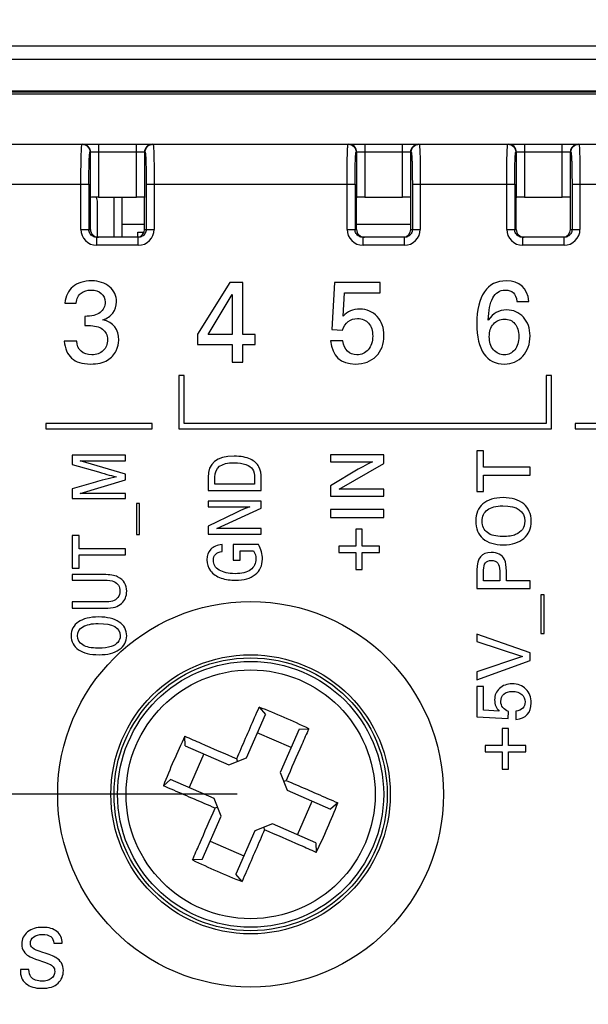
# Model space of a CAD drawing. Header units: millimetres. Extents: x 0 to 594, y 0 to 420.
# Tile 11 of 120: x 117 to 138, y 125 to 162. Entities that reach past the tile are written whole.
import ezdxf

# ---------------------------------------------------------------- set-up
doc = ezdxf.new("R2010")
doc.units = ezdxf.units.MM
doc.header["$LTSCALE"] = 32.67
doc.layers.get('0').update_dxf_attribs({"linetype": 'CONTINUOUS'})
doc.layers.add('3_ALL_AXES', color=7, linetype='CONTINUOUS')
doc.styles.get("Standard").update_dxf_attribs({"font": 'txt', "width": 0.85})
doc.dimstyles.new('DIMSTYLE_3', dxfattribs={"dimtxt": 3.5, "dimasz": 3.5, "dimexe": 1, "dimexo": 0.5, "dimgap": 0.875, "dimtad": 1, "dimdec": 1, "dimdsep": 46, "dimtxsty": 'STANDARD', "dimblk": '_FILLED', "dimblk1": '_FILLED', "dimblk2": '_FILLED', "dimcen": 0.09, "dimadec": 4, "dimazin": 2, "dimtp": 0.2, "dimtm": 0.2, "dimtfac": 1, "dimtdec": 1, "dimtofl": 0, "dimtmove": 0, "dimatfit": 3, "dimldrblk": '_FILLED', "dimfxl": 1, "dimtolj": 1, "dimarcsym": 0})
doc.dimstyles.new('DIMSTYLE_4', dxfattribs={"dimtxt": 3.5, "dimasz": 3.5, "dimexe": 1, "dimexo": 0.5, "dimgap": 0.875, "dimtad": 1, "dimdec": 0, "dimdsep": 46, "dimtxsty": 'STANDARD', "dimblk": '_FILLED', "dimblk1": '_FILLED', "dimblk2": '_FILLED', "dimcen": 0.09, "dimadec": 4, "dimazin": 2, "dimtp": 0.15, "dimtm": 0.15, "dimtfac": 1, "dimtdec": 0, "dimtofl": 0, "dimtmove": 0, "dimatfit": 3, "dimldrblk": '_FILLED', "dimfxl": 1, "dimtolj": 1, "dimarcsym": 0})
doc.dimstyles.new('DIMSTYLE_5', dxfattribs={"dimtxt": 3.5, "dimasz": 3.5, "dimexe": 1, "dimexo": 0.5, "dimgap": 0.875, "dimtad": 1, "dimdec": 4, "dimdsep": 46, "dimtxsty": 'STANDARD', "dimblk": '_FILLED', "dimblk1": '_FILLED', "dimblk2": '_FILLED', "dimcen": 0.09, "dimadec": 4, "dimazin": 2, "dimtp": 0.1, "dimtm": 0.1, "dimtfac": 1, "dimtdec": 4, "dimtofl": 0, "dimtmove": 0, "dimatfit": 3, "dimldrblk": '_FILLED', "dimfxl": 1, "dimtolj": 1, "dimarcsym": 0})

# ---------------------------------------------------------------- blocks, each defined once
blk = doc.blocks.new('_FILLED')
at = {"color": 0, "linetype": 'BYBLOCK'}
blk.add_solid([(0, 0), (-1, 0.143), (-1, -0.143)], dxfattribs=at)
blk = doc.blocks.new('*D2')
at = {"color": 2, "linetype": 'CONTINUOUS'}
for p, q in [((107.778, 177.341), (33.349, 177.341)), ((34.349, 177.341), (34.349, 108.966)), ((34.349, 40.591), (34.349, 108.966)), ((118.728, 40.591), (33.349, 40.591))]:
    blk.add_line(p, q, dxfattribs=at)
at = {"color": 2, "linetype": 'CONTINUOUS', "xscale": 3.5, "yscale": 3.5, "zscale": 3.5}
for p, rotation in [((34.349, 177.341), 90), ((34.349, 40.591), 270)]:
    blk.add_blockref('_FILLED', p, dxfattribs=dict(at, rotation=rotation))
at = {"color": 2, "linetype": 'CONTINUOUS', "insert": (29.974, 108.966), "char_height": 3.5, "width": 18, "attachment_point": 2, "rotation": 90, "line_spacing_factor": 0.9}
blk.add_mtext('136.8', dxfattribs=at)
blk = doc.blocks.new('*D3')
at = {"color": 2, "linetype": 'CONTINUOUS'}
for p, q in [((95.174, 157.738), (95.174, 196.734)), ((155.282, 157.541), (155.282, 196.734)), ((95.174, 195.734), (125.228, 195.734)), ((155.282, 195.734), (125.228, 195.734))]:
    blk.add_line(p, q, dxfattribs=at)
at = {"color": 2, "linetype": 'CONTINUOUS', "xscale": 3.5, "yscale": 3.5, "zscale": 3.5, "rotation": 180}
blk.add_blockref('_FILLED', (95.174, 195.734), dxfattribs=at)
at = {"color": 2, "linetype": 'CONTINUOUS', "xscale": 3.5, "yscale": 3.5, "zscale": 3.5}
blk.add_blockref('_FILLED', (155.282, 195.734), dxfattribs=at)
at = {"color": 2, "linetype": 'CONTINUOUS', "insert": (125.228, 200.109), "char_height": 3.5, "width": 8.25, "attachment_point": 2, "line_spacing_factor": 0.9}
blk.add_mtext('60', dxfattribs=at)
blk = doc.blocks.new('*D4')
at = {"color": 2, "linetype": 'CONTINUOUS'}
for p, q in [((96.57, 159.041), (50.03, 159.041)), ((51.03, 159.041), (51.03, 145.816)), ((51.03, 132.591), (51.03, 145.816)), ((124.728, 132.591), (50.03, 132.591))]:
    blk.add_line(p, q, dxfattribs=at)
at = {"color": 2, "linetype": 'CONTINUOUS', "xscale": 3.5, "yscale": 3.5, "zscale": 3.5}
for p, rotation in [((51.03, 159.041), 90), ((51.03, 132.591), 270)]:
    blk.add_blockref('_FILLED', p, dxfattribs=dict(at, rotation=rotation))
at = {"color": 2, "linetype": 'CONTINUOUS', "insert": (46.655, 145.816), "char_height": 3.5, "width": 19.125, "attachment_point": 2, "rotation": 90, "line_spacing_factor": 0.9}
blk.add_mtext('26.45', dxfattribs=at)

msp = doc.modelspace()

# ---------------------------------------------------------------- linework, layer by layer
at = {"color": 7, "linetype": 'CONTINUOUS'}
for p, q in [((107.72841, 160.74135), (152.72841, 160.74135)), ((112.72841, 160.24135), (147.72841, 160.24135)), ((153.28132, 159.04135), (96.97953, 159.04135)), ((97.73979, 157.04135), (152.69473, 157.04135)), ((119.21095, 155.04135), (119.2183, 155.04502)), ((119.21095, 153.84135), (119.21095, 155.04135)), ((119.48041, 153.5437), (119.48041, 154.84135)), ((119.51812, 155.05007), (120.93871, 155.05007)), ((120.38841, 155.05007), (120.38841, 153.54135)), ((121.24587, 155.04135), (121.23852, 155.04502)), ((121.24587, 153.84135), (121.24587, 155.04135)), ((129.21095, 155.04135), (129.2183, 155.04502)), ((129.21095, 153.84135), (129.21095, 155.04135)), ((129.51812, 155.05007), (130.93871, 155.05007)), ((131.24587, 155.04135), (131.23852, 155.04502)), ((131.24587, 153.84135), (131.24587, 155.04135)), ((135.21095, 155.04135), (135.2183, 155.04502)), ((135.21095, 153.84135), (135.21095, 155.04135)), ((135.51812, 155.05007), (136.93871, 155.05007)), ((137.24587, 155.04135), (137.23852, 155.04502)), ((137.24587, 153.84135), (137.24587, 155.04135)), ((120.98841, 153.54487), (120.98841, 153.74135)), ((120.98841, 153.74135), (121.22795, 153.74135)), ((121.00506, 153.54135), (119.45176, 153.54135)), ((131.00506, 153.54135), (129.45176, 153.54135)), ((137.00506, 153.54135), (135.45176, 153.54135)), ((124.44429, 151.84135), (123.22841, 149.90263)), ((124.93106, 151.84135), (124.44429, 151.84135)), ((124.93106, 149.88174), (124.93106, 151.84135)), ((128.37883, 151.84135), (128.28482, 150.07394)), ((130.09819, 151.84135), (128.37883, 151.84135)), ((130.09819, 151.45903), (130.09819, 151.84135)), ((123.63579, 149.88174), (124.53412, 151.388)), ((124.53412, 151.388), (124.53412, 149.88174)), ((128.70891, 150.57742), (128.75905, 151.45903)), ((128.75905, 151.45903), (130.09819, 151.45903)), ((135.23468, 151.13104), (135.68384, 151.13104)), ((118.2493, 151.07045), (118.66922, 151.07045)), ((118.99721, 150.56906), (118.99721, 150.22435)), ((118.99721, 150.22435), (119.1351, 150.22435)), ((128.28482, 150.07394), (128.68384, 150.04887)), ((118.69429, 149.64149), (118.22841, 149.64149)), ((123.22841, 149.90263), (123.22841, 149.51405)), ((124.53412, 149.88174), (123.63579, 149.88174)), ((125.39694, 149.88174), (124.93106, 149.88174)), ((125.39694, 149.51405), (125.39694, 149.88174)), ((128.69638, 149.64984), (128.22841, 149.64984)), ((123.22841, 149.51405), (124.53412, 149.51405)), ((124.53412, 149.51405), (124.53412, 148.84135)), ((124.93106, 148.84135), (124.93106, 149.51405)), ((124.93106, 149.51405), (125.39694, 149.51405)), ((124.53412, 148.84135), (124.93106, 148.84135)), ((122.52841, 148.34135), (122.52841, 146.34135)), ((122.72841, 148.34135), (122.52841, 148.34135)), ((122.72841, 146.54135), (122.72841, 148.34135)), ((136.32841, 148.34135), (136.32841, 146.54135)), ((136.52841, 148.34135), (136.32841, 148.34135)), ((136.52841, 146.34135), (136.52841, 148.34135)), ((117.52841, 146.54135), (117.52841, 146.34135)), ((121.52841, 146.54135), (117.52841, 146.54135)), ((117.52841, 146.34135), (121.52841, 146.34135)), ((121.52841, 146.34135), (121.52841, 146.54135)), ((122.52841, 146.34135), (136.52841, 146.34135)), ((136.32841, 146.54135), (122.72841, 146.54135)), ((137.42841, 146.54135), (137.42841, 146.34135)), ((141.42841, 146.54135), (137.42841, 146.54135)), ((137.42841, 146.34135), (141.42841, 146.34135)), ((118.52841, 145.35221), (118.52841, 145.00235)), ((120.52841, 145.35221), (118.52841, 145.35221)), ((120.52841, 145.13048), (120.52841, 145.35221)), ((128.22841, 145.36168), (128.22841, 145.09706)), ((130.22841, 145.36168), (128.22841, 145.36168)), ((130.22841, 145.03438), (130.22841, 145.36168)), ((133.72841, 145.51628), (133.72841, 143.97867)), ((133.98329, 145.51628), (133.72841, 145.51628)), ((133.98329, 144.89371), (133.98329, 145.51628)), ((118.52841, 145.00235), (119.51309, 144.71488)), ((118.82786, 145.13048), (120.52841, 145.13048)), ((120.52841, 144.63577), (118.82786, 145.13048)), ((128.22841, 145.09706), (129.80362, 145.09706)), ((129.27577, 144.81711), (128.22841, 144.19037)), ((128.55989, 144.06781), (130.22841, 145.03438)), ((135.72841, 144.89371), (133.98329, 144.89371)), ((135.72841, 144.59984), (135.72841, 144.89371)), ((120.52841, 144.41628), (120.52841, 144.63577)), ((123.62841, 144.5121), (123.62841, 144.02073)), ((123.88329, 144.25583), (123.88329, 144.52101)), ((125.37493, 144.47979), (125.37493, 144.25583)), ((125.62841, 144.02073), (125.62841, 144.45639)), ((133.98329, 143.97867), (133.98329, 144.59984)), ((133.98329, 144.59984), (135.72841, 144.59984)), ((119.40306, 144.33605), (118.52841, 144.07644)), ((118.52841, 144.07644), (118.52841, 143.71767)), ((118.82786, 143.91154), (120.52841, 144.41628)), ((125.37493, 144.25583), (123.88329, 144.25583)), ((128.22841, 144.19037), (128.22841, 143.80179)), ((130.22841, 144.06781), (128.55989, 144.06781)), ((130.22841, 143.80179), (130.22841, 144.06781)), ((118.52841, 143.71767), (120.52841, 143.71767)), ((120.52841, 143.91154), (118.82786, 143.91154)), ((120.52841, 143.71767), (120.52841, 143.91154)), ((123.62841, 144.02073), (125.62841, 144.02073)), ((128.22841, 143.80179), (130.22841, 143.80179)), ((133.72841, 143.97867), (133.98329, 143.97867)), ((120.93649, 143.53048), (120.93649, 142.36279)), ((121.05905, 143.53048), (120.93649, 143.53048)), ((121.05905, 142.36279), (121.05905, 143.53048)), ((123.62841, 143.6185), (123.62841, 143.40681)), ((125.62841, 143.6185), (123.62841, 143.6185)), ((123.62841, 143.40681), (125.20362, 143.40681)), ((123.95989, 142.58341), (125.62841, 143.35667)), ((125.62841, 143.35667), (125.62841, 143.6185)), ((124.67577, 143.18285), (123.62841, 142.68146)), ((128.22841, 143.3004), (128.22841, 143.00653)), ((130.22841, 143.3004), (128.22841, 143.3004)), ((128.22841, 143.00653), (130.22841, 143.00653)), ((130.22841, 143.00653), (130.22841, 143.3004)), ((123.62841, 142.68146), (123.62841, 142.37059)), ((118.52841, 142.32825), (118.52841, 141.09817)), ((118.78329, 142.32825), (118.52841, 142.32825)), ((118.78329, 141.8302), (118.78329, 142.32825)), ((120.93649, 142.36279), (121.05905, 142.36279)), ((123.62841, 142.37059), (125.62841, 142.37059)), ((125.62841, 142.58341), (123.95989, 142.58341)), ((125.62841, 142.37059), (125.62841, 142.58341)), ((129.18106, 142.56781), (129.18106, 141.92575)), ((129.4234, 142.56781), (129.18106, 142.56781)), ((129.4234, 141.92575), (129.4234, 142.56781)), ((124.15627, 141.72993), (124.15627, 141.98508)), ((124.57549, 141.98285), (124.57549, 141.39232)), ((125.52256, 141.98285), (124.57549, 141.98285)), ((128.54039, 141.92575), (128.54039, 141.68341)), ((129.18106, 141.92575), (128.54039, 141.92575)), ((130.06546, 141.92575), (129.4234, 141.92575)), ((130.06546, 141.68341), (130.06546, 141.92575)), ((120.52841, 141.8302), (118.78329, 141.8302)), ((118.78329, 141.09817), (118.78329, 141.59511)), ((118.78329, 141.59511), (120.52841, 141.59511)), ((120.52841, 141.59511), (120.52841, 141.8302)), ((124.83315, 141.39232), (124.83315, 141.74552)), ((124.83315, 141.74552), (125.33733, 141.74552)), ((128.54039, 141.68341), (129.18106, 141.68341)), ((129.18106, 141.68341), (129.18106, 141.04135)), ((129.4234, 141.04135), (129.4234, 141.68341)), ((129.4234, 141.68341), (130.06546, 141.68341)), ((124.57549, 141.39232), (124.83315, 141.39232)), ((118.52841, 141.09817), (118.78329, 141.09817)), ((118.52841, 140.85639), (118.52841, 140.64357)), ((119.71226, 140.85639), (118.52841, 140.85639)), ((129.18106, 141.04135), (129.4234, 141.04135)), ((133.72841, 141.02603), (133.72841, 140.33243)), ((133.98329, 140.6263), (133.98329, 141.02603)), ((134.58774, 140.99121), (134.58774, 140.6263)), ((134.84123, 140.6263), (134.84123, 140.98564)), ((118.52841, 140.64357), (119.71783, 140.64357)), ((134.58774, 140.6263), (133.98329, 140.6263)), ((135.72841, 140.6263), (134.84123, 140.6263)), ((135.72841, 140.33243), (135.72841, 140.6263)), ((133.72841, 140.33243), (135.72841, 140.33243)), ((136.13649, 140.09845), (136.13649, 138.63884)), ((136.25905, 140.09845), (136.13649, 140.09845)), ((136.25905, 138.63884), (136.25905, 140.09845)), ((118.52841, 139.82463), (118.52841, 139.58954)), ((119.70947, 139.82463), (118.52841, 139.82463)), ((118.52841, 139.58954), (119.7415, 139.58954)), ((133.72841, 138.61934), (133.72841, 138.3394)), ((135.72841, 137.91739), (133.72841, 138.61934)), ((136.13649, 138.63884), (136.25905, 138.63884)), ((133.72841, 138.3394), (135.44568, 137.77394)), ((135.44568, 137.77394), (133.72841, 137.20151)), ((135.72841, 137.62909), (135.72841, 137.91739)), ((133.72841, 136.89928), (135.72841, 137.62909)), ((133.72841, 137.20151), (133.72841, 136.89928)), ((133.72841, 136.64998), (133.72841, 135.50374)), ((133.98329, 136.64998), (133.72841, 136.64998)), ((133.98329, 135.75722), (133.98329, 136.64998)), ((125.07, 133.96213), (125.7837, 135.59866)), ((125.55013, 135.87076), (125.7837, 135.59866)), ((134.57103, 135.7238), (133.98329, 135.75722)), ((134.90669, 135.44107), (134.9234, 135.70708)), ((135.18942, 135.71544), (135.18942, 135.40346)), ((133.72841, 135.50374), (134.90669, 135.44107)), ((126.75167, 134.3502), (125.48092, 134.90438)), ((127.05445, 135.04448), (126.34075, 133.40795)), ((127.05445, 135.04448), (127.41278, 135.05845)), ((134.68106, 135.06781), (134.68106, 134.42575)), ((134.9234, 135.06781), (134.68106, 135.06781)), ((134.9234, 134.42575), (134.9234, 135.06781)), ((122.77528, 134.41739), (122.76131, 134.77571)), ((122.77528, 134.41739), (124.41181, 133.70369)), ((123.46956, 134.11461), (122.91538, 132.84385)), ((134.04039, 134.42575), (134.04039, 134.18341)), ((134.68106, 134.42575), (134.04039, 134.42575)), ((134.04039, 134.18341), (134.68106, 134.18341)), ((134.68106, 134.18341), (134.68106, 133.54135)), ((135.56546, 134.42575), (134.9234, 134.42575)), ((134.9234, 133.54135), (134.9234, 134.18341)), ((134.9234, 134.18341), (135.56546, 134.18341)), ((135.56546, 134.18341), (135.56546, 134.42575)), ((124.41181, 133.70369), (125.07, 133.96213)), ((124.74091, 133.83291), (124.70498, 133.92439)), ((126.34075, 133.40795), (126.59919, 132.74976)), ((134.68106, 133.54135), (134.9234, 133.54135)), ((121.949, 132.91306), (122.2211, 133.14663)), ((123.85763, 132.43293), (122.2211, 133.14663)), ((126.46997, 133.07885), (126.56146, 133.11478)), ((126.59919, 132.74976), (128.23573, 132.03606)), ((124.11607, 131.77475), (123.85763, 132.43293)), ((126.98726, 131.06808), (127.54145, 132.33884)), ((128.50782, 132.26963), (128.23573, 132.03606)), ((123.98685, 132.10384), (123.89537, 132.06792)), ((123.40237, 130.13822), (124.11607, 131.77475)), ((126.04501, 131.479), (125.38683, 131.22056)), ((127.68154, 130.76531), (126.04501, 131.479)), ((125.38683, 131.22056), (124.67313, 129.58403)), ((125.71592, 131.34978), (125.75184, 131.2583)), ((123.70515, 130.83249), (124.97591, 130.27831)), ((127.68154, 130.76531), (127.69552, 130.40698)), ((123.40237, 130.13822), (123.04405, 130.12424)), ((124.9067, 129.31193), (124.67313, 129.58403)), ((117.83844, 126.98828), (118.14485, 126.98828)), ((116.89624, 126.00012), (116.57605, 126.00012))]:
    msp.add_line(p, q, dxfattribs=at)
at = {"color": 9, "linetype": 'CONTINUOUS'}
for p, q in [((98.04841, 159.01992), (152.40841, 159.01992)), ((152.40841, 158.92014), (98.04841, 158.92014)), ((119.51812, 157.04135), (119.51812, 155.05007)), ((120.93871, 155.05007), (120.93871, 157.04135)), ((129.51812, 157.04135), (129.51812, 155.05007)), ((130.93871, 155.05007), (130.93871, 157.04135)), ((135.51812, 157.04135), (135.51812, 155.05007)), ((136.93871, 155.05007), (136.93871, 157.04135)), ((121.26369, 156.74135), (119.19314, 156.74135)), ((119.2183, 155.04502), (119.2183, 156.74135)), ((121.23852, 156.74135), (121.23852, 155.04502)), ((131.26369, 156.74135), (129.19314, 156.74135)), ((129.2183, 155.04502), (129.2183, 156.74135)), ((131.23852, 156.74135), (131.23852, 155.04502)), ((137.26369, 156.74135), (135.19314, 156.74135)), ((135.2183, 155.04502), (135.2183, 156.74135)), ((137.23852, 156.74135), (137.23852, 155.04502)), ((115.3056, 155.54135), (119.15122, 155.54135)), ((118.8514, 153.84129), (118.8514, 155.54135)), ((119.15122, 155.54158), (119.15122, 153.84135)), ((121.3056, 155.54158), (121.3056, 153.84133)), ((121.3056, 155.54135), (129.15122, 155.54135)), ((121.60542, 155.54135), (121.60542, 153.84126)), ((128.8514, 153.84129), (128.8514, 155.54135)), ((129.15122, 155.54158), (129.15122, 153.84135)), ((131.3056, 155.54158), (131.3056, 153.84133)), ((131.3056, 155.54135), (135.15122, 155.54135)), ((131.60542, 155.54135), (131.60542, 153.84126)), ((134.8514, 153.84129), (134.8514, 155.54135)), ((135.15122, 155.54158), (135.15122, 153.84135)), ((137.3056, 155.54158), (137.3056, 153.84133)), ((137.3056, 155.54135), (141.15122, 155.54135)), ((137.60542, 155.54135), (137.60542, 153.84126)), ((120.08841, 155.05007), (120.08841, 153.54135)), ((118.8514, 153.84135), (119.21095, 153.84135)), ((121.24587, 153.84135), (121.60542, 153.84135)), ((128.8514, 153.84135), (129.21095, 153.84135)), ((131.24587, 153.84135), (131.60542, 153.84135)), ((134.8514, 153.84135), (135.21095, 153.84135)), ((137.24587, 153.84135), (137.60542, 153.84135)), ((119.45177, 153.24135), (119.45177, 153.54135)), ((121.00506, 153.24135), (121.00505, 153.54135)), ((129.45177, 153.24135), (129.45177, 153.54135)), ((131.00506, 153.24135), (131.00505, 153.54135)), ((135.45177, 153.24135), (135.45177, 153.54135)), ((137.00506, 153.24135), (137.00505, 153.54135)), ((121.00495, 153.24135), (119.45185, 153.24135)), ((131.00495, 153.24135), (129.45185, 153.24135)), ((137.00495, 153.24135), (135.45185, 153.24135))]:
    msp.add_line(p, q, dxfattribs=at)
for radius in [7.25, 4.68135]:
    msp.add_circle((125.22841, 132.59135), radius, dxfattribs=at)
at = {"color": 7, "linetype": 'CONTINUOUS'}
for radius in [5.25, 5.13271, 5]:
    msp.add_circle((125.22841, 132.59135), radius, dxfattribs=at)
at = {"color": 9, "linetype": 'CONTINUOUS'}
for centre, radius, start, end in [((121.53874, 156.73969), 0.30166, 90.076321, 104.983611), ((131.53874, 156.73969), 0.30166, 90.076321, 104.983611), ((137.53874, 156.73969), 0.30166, 90.076321, 104.983611), ((119.45162, 153.84157), 0.60022, 180.026327, 270.021497), ((121.00521, 153.84157), 0.60022, 269.975687, 359.970928), ((129.45162, 153.84157), 0.60022, 180.026327, 270.021497), ((131.00521, 153.84157), 0.60022, 269.975687, 359.970928), ((135.45162, 153.84157), 0.60022, 180.026327, 270.021497), ((137.00521, 153.84157), 0.60022, 269.975687, 359.970928)]:
    msp.add_arc(centre, radius, start, end, dxfattribs=at)
at = {"color": 7, "linetype": 'CONTINUOUS'}
for centre, radius, start, end in [((119.08041, 154.84135), 0.4, 0, 31.425378), ((123.50375, 129.67673), 15.2218, 102.557816, 104.206827), ((116.25834, 112.02271), 25.59427, 64.16265, 68.712872), ((145.79704, 123.62127), 25.59427, 154.162651, 158.712871), ((104.65978, 141.56142), 25.59427, 334.162651, 338.712871), ((134.19849, 153.15998), 25.59427, 244.16265, 248.712872)]:
    msp.add_arc(centre, radius, start, end, dxfattribs=at)
for centre, major_axis, ratio, start_param, end_param in [((119.51812, 155.04484), (0.3, 0), 0.01745506, 1.57080135, 3.10668607), ((120.93871, 155.04484), (0.3, 0), 0.01745506, 0.03490658, 1.57079131), ((129.51812, 155.04484), (0.3, 0), 0.01745506, 1.57080135, 3.10668607), ((130.93871, 155.04484), (0.3, 0), 0.01745506, 0.03490658, 1.57079131), ((135.51812, 155.04484), (0.3, 0), 0.01745506, 1.57080135, 3.10668607), ((136.93871, 155.04484), (0.3, 0), 0.01745506, 0.03490658, 1.57079131), ((119.51113, 153.84135), (0.30018, 0), 0.99939083, -3.14159265, -1.57079633), ((120.94569, 153.84135), (0.30018, 0), 0.99939083, -1.43457928, 0), ((129.51113, 153.84135), (0.30018, 0), 0.99939083, -3.14159265, -1.57079633), ((130.94569, 153.84135), (0.30018, 0), 0.99939083, -1.43457928, 0), ((135.51113, 153.84135), (0.30018, 0), 0.99939083, -3.14159265, -1.57079633), ((136.94569, 153.84135), (0.30018, 0), 0.99939083, -1.43457928, 0)]:
    msp.add_ellipse(centre, major_axis=major_axis, ratio=ratio, start_param=start_param, end_param=end_param, dxfattribs=at)
at = {"color": 9, "linetype": 'CONTINUOUS'}
for points, knots in [([(118.8514, 155.54135), (118.85141, 155.63883), (118.85193, 155.83023), (118.85423, 156.10806), (118.85796, 156.36417), (118.86297, 156.5885), (118.86823, 156.75174), (118.87321, 156.85994), (118.87678, 156.92303), (118.8806, 156.97155), (118.88409, 157.00939), (118.88803, 157.02735), (118.89054, 157.04136), (118.89331, 157.04135)], [0, 0, 0, 0, 0.19467517, 0.38223287, 0.55485823, 0.70615666, 0.83041506, 0.88081772, 0.92278379, 0.95589747, 0.97983184, 0.99446513, 1, 1, 1, 1]), ([(118.89331, 157.04135), (118.96979, 157.04135), (119.12918, 156.97732), (119.19313, 156.8179), (119.19313, 156.74135)], [0, 0, 0, 0, 0.49976084, 1, 1, 1, 1]), ([(119.2183, 156.74135), (119.2183, 156.81788), (119.15438, 156.9773), (118.99498, 157.04135), (118.91848, 157.04135)], [0, 0, 0, 0, 0.50010714, 1, 1, 1, 1]), ([(121.46075, 157.03109), (121.39867, 157.01449), (121.28234, 156.93783), (121.23852, 156.80562), (121.23852, 156.74135)], [0, 0, 0, 0, 0.49993175, 1, 1, 1, 1]), ([(121.2637, 156.74135), (121.2637, 156.81786), (121.3276, 156.97727), (121.487, 157.04135), (121.56352, 157.04135)], [0, 0, 0, 0, 0.49997495, 1, 1, 1, 1]), ([(121.56352, 157.04135), (121.56542, 157.04136), (121.56805, 157.0327), (121.57074, 157.02055), (121.57386, 156.99623), (121.57559, 156.97811), (121.57651, 156.96736)], [0, 0, 0, 0, 0.07536812, 0.2646942, 0.57307186, 1, 1, 1, 1]), ([(128.8514, 155.54135), (128.85141, 155.63883), (128.85193, 155.83023), (128.85423, 156.10806), (128.85796, 156.36417), (128.86297, 156.5885), (128.86823, 156.75174), (128.87321, 156.85994), (128.87678, 156.92303), (128.8806, 156.97155), (128.88409, 157.00939), (128.88803, 157.02735), (128.89054, 157.04136), (128.89331, 157.04135)], [0, 0, 0, 0, 0.19467517, 0.38223287, 0.55485823, 0.70615666, 0.83041506, 0.88081772, 0.92278379, 0.95589747, 0.97983184, 0.99446513, 1, 1, 1, 1]), ([(128.89331, 157.04135), (128.96979, 157.04135), (129.12918, 156.97732), (129.19313, 156.8179), (129.19313, 156.74135)], [0, 0, 0, 0, 0.49976084, 1, 1, 1, 1]), ([(129.2183, 156.74135), (129.2183, 156.81788), (129.15438, 156.9773), (128.99498, 157.04135), (128.91848, 157.04135)], [0, 0, 0, 0, 0.50010714, 1, 1, 1, 1]), ([(131.46075, 157.03109), (131.39867, 157.01449), (131.28234, 156.93783), (131.23852, 156.80562), (131.23852, 156.74135)], [0, 0, 0, 0, 0.49993175, 1, 1, 1, 1]), ([(131.2637, 156.74135), (131.2637, 156.81786), (131.3276, 156.97727), (131.487, 157.04135), (131.56352, 157.04135)], [0, 0, 0, 0, 0.49997495, 1, 1, 1, 1]), ([(131.56352, 157.04135), (131.56542, 157.04136), (131.56805, 157.0327), (131.57074, 157.02055), (131.57386, 156.99623), (131.57559, 156.97811), (131.57651, 156.96736)], [0, 0, 0, 0, 0.07536812, 0.2646942, 0.57307186, 1, 1, 1, 1]), ([(134.8514, 155.54135), (134.85141, 155.63883), (134.85193, 155.83023), (134.85423, 156.10806), (134.85796, 156.36417), (134.86297, 156.5885), (134.86823, 156.75174), (134.87321, 156.85994), (134.87678, 156.92303), (134.8806, 156.97155), (134.88409, 157.00939), (134.88803, 157.02735), (134.89054, 157.04136), (134.89331, 157.04135)], [0, 0, 0, 0, 0.19467517, 0.38223287, 0.55485823, 0.70615666, 0.83041506, 0.88081772, 0.92278379, 0.95589747, 0.97983184, 0.99446513, 1, 1, 1, 1]), ([(134.89331, 157.04135), (134.96979, 157.04135), (135.12918, 156.97732), (135.19313, 156.8179), (135.19313, 156.74135)], [0, 0, 0, 0, 0.49976084, 1, 1, 1, 1]), ([(135.2183, 156.74135), (135.2183, 156.81788), (135.15438, 156.9773), (134.99498, 157.04135), (134.91848, 157.04135)], [0, 0, 0, 0, 0.50010714, 1, 1, 1, 1]), ([(137.46075, 157.03109), (137.39867, 157.01449), (137.28234, 156.93783), (137.23852, 156.80562), (137.23852, 156.74135)], [0, 0, 0, 0, 0.49993175, 1, 1, 1, 1]), ([(137.2637, 156.74135), (137.2637, 156.81786), (137.3276, 156.97727), (137.487, 157.04135), (137.56352, 157.04135)], [0, 0, 0, 0, 0.49997495, 1, 1, 1, 1]), ([(137.56352, 157.04135), (137.56542, 157.04136), (137.56805, 157.0327), (137.57074, 157.02055), (137.57386, 156.99623), (137.57559, 156.97811), (137.57651, 156.96736)], [0, 0, 0, 0, 0.07536812, 0.2646942, 0.57307186, 1, 1, 1, 1]), ([(119.15122, 155.54158), (119.15122, 155.61957), (119.15175, 155.77271), (119.15405, 155.99498), (119.15778, 156.19986), (119.16279, 156.37931), (119.16807, 156.50987), (119.17302, 156.59642), (119.17666, 156.64681), (119.18031, 156.68575), (119.18417, 156.71569), (119.18747, 156.7307), (119.19078, 156.74137), (119.19314, 156.74135)], [0, 0, 0, 0, 0.19457503, 0.38202754, 0.55454895, 0.70576045, 0.82995764, 0.88034198, 0.9223004, 0.95542201, 0.97939221, 0.99412506, 1, 1, 1, 1]), ([(121.26369, 156.74135), (121.26604, 156.74137), (121.26935, 156.7307), (121.27265, 156.71569), (121.27651, 156.68575), (121.28017, 156.64681), (121.2838, 156.59642), (121.28875, 156.50987), (121.29404, 156.37931), (121.29904, 156.19986), (121.30278, 155.99498), (121.30508, 155.77271), (121.3056, 155.61957), (121.3056, 155.54158)], [0, 0, 0, 0, 0.00587495, 0.02060785, 0.0445781, 0.07769975, 0.11965825, 0.17004265, 0.29423991, 0.44545147, 0.61797282, 0.80542509, 1, 1, 1, 1]), ([(121.57651, 156.96736), (121.5826, 156.89643), (121.59028, 156.71469), (121.60291, 156.23941), (121.60541, 155.83503), (121.60542, 155.54135)], [0, 0, 0, 0, 0.14971963, 0.38236653, 1, 1, 1, 1]), ([(129.15122, 155.54158), (129.15122, 155.61957), (129.15175, 155.77271), (129.15405, 155.99498), (129.15778, 156.19986), (129.16279, 156.37931), (129.16807, 156.50987), (129.17302, 156.59642), (129.17666, 156.64681), (129.18031, 156.68575), (129.18417, 156.71569), (129.18747, 156.7307), (129.19078, 156.74137), (129.19314, 156.74135)], [0, 0, 0, 0, 0.19457503, 0.38202754, 0.55454895, 0.70576045, 0.82995764, 0.88034198, 0.9223004, 0.95542201, 0.97939221, 0.99412506, 1, 1, 1, 1]), ([(131.26369, 156.74135), (131.26604, 156.74137), (131.26935, 156.7307), (131.27265, 156.71569), (131.27651, 156.68575), (131.28017, 156.64681), (131.2838, 156.59642), (131.28875, 156.50987), (131.29404, 156.37931), (131.29904, 156.19986), (131.30278, 155.99498), (131.30508, 155.77271), (131.3056, 155.61957), (131.3056, 155.54158)], [0, 0, 0, 0, 0.00587495, 0.02060785, 0.0445781, 0.07769975, 0.11965825, 0.17004265, 0.29423991, 0.44545147, 0.61797282, 0.80542509, 1, 1, 1, 1]), ([(131.57651, 156.96736), (131.5826, 156.89643), (131.59028, 156.71469), (131.60291, 156.23941), (131.60541, 155.83503), (131.60542, 155.54135)], [0, 0, 0, 0, 0.14971963, 0.38236653, 1, 1, 1, 1]), ([(135.15122, 155.54158), (135.15122, 155.61957), (135.15175, 155.77271), (135.15405, 155.99498), (135.15778, 156.19986), (135.16279, 156.37931), (135.16807, 156.50987), (135.17302, 156.59642), (135.17666, 156.64681), (135.18031, 156.68575), (135.18417, 156.71569), (135.18747, 156.7307), (135.19078, 156.74137), (135.19314, 156.74135)], [0, 0, 0, 0, 0.19457503, 0.38202754, 0.55454895, 0.70576045, 0.82995764, 0.88034198, 0.9223004, 0.95542201, 0.97939221, 0.99412506, 1, 1, 1, 1]), ([(137.26369, 156.74135), (137.26604, 156.74137), (137.26935, 156.7307), (137.27265, 156.71569), (137.27651, 156.68575), (137.28017, 156.64681), (137.2838, 156.59642), (137.28875, 156.50987), (137.29404, 156.37931), (137.29904, 156.19986), (137.30278, 155.99498), (137.30508, 155.77271), (137.3056, 155.61957), (137.3056, 155.54158)], [0, 0, 0, 0, 0.00587495, 0.02060785, 0.0445781, 0.07769975, 0.11965825, 0.17004265, 0.29423991, 0.44545147, 0.61797282, 0.80542509, 1, 1, 1, 1]), ([(137.57651, 156.96736), (137.5826, 156.89643), (137.59028, 156.71469), (137.60291, 156.23941), (137.60541, 155.83503), (137.60542, 155.54135)], [0, 0, 0, 0, 0.14971963, 0.38236653, 1, 1, 1, 1]), ([(119.3024, 153.58131), (119.25732, 153.60692), (119.1797, 153.68386), (119.15122, 153.78939), (119.15122, 153.84135)], [0, 0, 0, 0, 0.49945054, 1, 1, 1, 1]), ([(121.3056, 153.84135), (121.30561, 153.78939), (121.27714, 153.68389), (121.19953, 153.60695), (121.15446, 153.58134)], [0, 0, 0, 0, 0.5005519, 1, 1, 1, 1]), ([(129.3024, 153.58131), (129.25732, 153.60692), (129.1797, 153.68386), (129.15122, 153.78939), (129.15122, 153.84135)], [0, 0, 0, 0, 0.49945054, 1, 1, 1, 1]), ([(131.3056, 153.84135), (131.30561, 153.78939), (131.27714, 153.68389), (131.19953, 153.60695), (131.15446, 153.58134)], [0, 0, 0, 0, 0.5005519, 1, 1, 1, 1]), ([(135.3024, 153.58131), (135.25732, 153.60692), (135.1797, 153.68386), (135.15122, 153.78939), (135.15122, 153.84135)], [0, 0, 0, 0, 0.49945054, 1, 1, 1, 1]), ([(137.3056, 153.84135), (137.30561, 153.78939), (137.27714, 153.68389), (137.19953, 153.60695), (137.15446, 153.58134)], [0, 0, 0, 0, 0.5005519, 1, 1, 1, 1])]:
    msp.add_open_spline(points, degree=3, knots=knots, dxfattribs=at)
at = {"color": 7, "linetype": 'CONTINUOUS'}
for points in [[(119.45177, 153.54135), (119.40023, 153.54134), (119.34722, 153.55586), (119.3024, 153.58131)], [(121.15446, 153.58134), (121.10964, 153.55587), (121.05661, 153.54134), (121.00506, 153.54135)], [(129.45177, 153.54135), (129.40023, 153.54134), (129.34722, 153.55586), (129.3024, 153.58131)], [(131.15446, 153.58134), (131.10964, 153.55587), (131.05661, 153.54134), (131.00506, 153.54135)], [(135.45177, 153.54135), (135.40023, 153.54134), (135.34722, 153.55586), (135.3024, 153.58131)], [(137.15446, 153.58134), (137.10964, 153.55587), (137.05661, 153.54134), (137.00506, 153.54135)], [(119.25836, 151.90402), (118.95752, 151.90402), (118.71936, 151.82881), (118.54805, 151.68257)], [(119.92688, 151.68048), (119.75348, 151.82881), (119.52994, 151.90402), (119.25836, 151.90402)], [(134.83357, 151.90402), (134.47423, 151.90402), (134.20056, 151.76614), (134.01182, 151.49086)], [(135.68384, 151.13104), (135.62953, 151.64497), (135.3454, 151.90402), (134.83357, 151.90402)], [(118.54805, 151.68257), (118.37674, 151.53633), (118.27646, 151.3316), (118.2493, 151.07045)], [(118.86192, 151.44165), (118.96379, 151.51753), (119.08705, 151.55722), (119.23329, 151.55722)], [(119.23329, 151.55722), (119.38997, 151.55722), (119.51741, 151.51544), (119.6156, 151.43188)], [(120.18802, 151.11224), (120.18802, 151.34204), (120.10028, 151.53215), (119.92688, 151.68048)], [(134.01182, 151.49086), (133.82242, 151.21461), (133.72841, 150.81767), (133.72841, 150.29538)], [(134.33181, 151.26077), (134.43872, 151.45694), (134.58914, 151.55722), (134.78552, 151.55722)], [(134.78552, 151.55722), (134.93175, 151.55722), (135.0383, 151.5238), (135.10462, 151.45642)], [(118.66922, 151.07045), (118.69429, 151.24176), (118.75905, 151.36502), (118.86192, 151.44165)], [(119.76393, 151.10806), (119.76393, 150.94093), (119.69916, 150.80931), (119.57173, 150.71321)], [(119.6156, 151.43188), (119.71379, 151.34831), (119.76393, 151.23967), (119.76393, 151.10806)], [(120.05156, 150.69491), (120.14206, 150.81558), (120.18802, 150.95346), (120.18802, 151.11224)], [(134.16086, 150.42909), (134.16713, 150.78424), (134.22354, 151.0621), (134.33181, 151.26077)], [(135.10462, 151.45642), (135.16992, 151.39009), (135.21379, 151.28146), (135.23468, 151.13104)], [(129.33774, 150.83856), (129.07033, 150.83856), (128.85933, 150.75082), (128.70891, 150.57742)], [(129.98538, 150.56279), (129.81616, 150.74664), (129.60097, 150.83856), (129.33774, 150.83856)], [(134.8461, 150.80931), (134.55989, 150.80931), (134.33217, 150.68188), (134.16086, 150.42909)], [(135.48011, 150.53673), (135.31616, 150.71739), (135.10515, 150.80931), (134.8461, 150.80931)], [(119.57173, 150.71321), (119.44429, 150.61711), (119.25209, 150.56906), (118.99721, 150.56906)], [(119.67827, 150.43745), (119.83705, 150.48759), (119.96031, 150.57324), (120.05156, 150.69491)], [(120.27368, 149.67491), (120.27368, 150.08856), (120.07521, 150.34135), (119.67827, 150.43745)], [(128.68384, 150.04887), (128.72772, 150.18675), (128.79875, 150.29538), (128.89953, 150.37202)], [(128.89953, 150.37202), (128.9993, 150.44789), (129.11421, 150.48759), (129.24373, 150.48759)], [(129.24373, 150.48759), (129.41922, 150.48759), (129.55919, 150.42909), (129.66156, 150.3121)], [(130.24025, 149.84622), (130.24025, 150.1387), (130.1546, 150.37895), (129.98538, 150.56279)], [(134.35306, 150.28076), (134.45752, 150.40193), (134.5954, 150.46252), (134.76462, 150.46252)], [(134.76462, 150.46252), (134.93384, 150.46252), (135.06546, 150.40611), (135.16095, 150.29278)], [(135.72772, 149.83786), (135.72772, 150.12199), (135.64415, 150.35597), (135.48011, 150.53673)], [(119.1351, 150.22435), (119.36072, 150.22435), (119.53621, 150.17839), (119.66156, 150.08647)], [(119.66156, 150.08647), (119.78691, 149.99455), (119.84958, 149.86293), (119.84958, 149.69371)], [(129.66156, 150.3121), (129.76393, 150.19511), (129.81616, 150.03424), (129.81616, 149.82951)], [(133.72841, 150.29538), (133.72841, 149.79817), (133.81616, 149.42213), (133.99302, 149.16259)], [(134.19638, 149.80444), (134.19638, 150.00082), (134.24861, 150.15959), (134.35306, 150.28076)], [(135.16095, 150.29278), (135.25557, 150.18048), (135.30362, 150.02171), (135.30362, 149.81697)], [(118.22841, 149.64149), (118.25348, 149.35736), (118.3454, 149.14218), (118.50418, 148.99594)], [(118.85679, 149.25448), (118.75696, 149.34274), (118.70265, 149.47227), (118.69429, 149.64149)], [(119.84958, 149.69371), (119.84958, 149.5224), (119.79526, 149.38452), (119.68872, 149.28006)], [(120.17463, 149.2721), (120.24025, 149.41377), (120.27368, 149.54747), (120.27368, 149.67491)], [(128.22841, 149.64984), (128.29526, 149.06697), (128.60655, 148.77658), (129.16226, 148.77658)], [(129.21866, 149.12338), (128.92618, 149.12338), (128.75279, 149.29887), (128.69638, 149.64984)], [(129.81616, 149.82951), (129.81616, 149.61224), (129.75975, 149.44093), (129.64903, 149.31349)], [(129.94777, 149.07115), (130.14206, 149.26753), (130.24025, 149.52449), (130.24025, 149.84622)], [(134.35464, 149.31306), (134.24861, 149.43884), (134.19638, 149.60388), (134.19638, 149.80444)], [(135.30362, 149.81697), (135.30362, 149.60388), (135.25348, 149.43675), (135.15465, 149.31191)], [(135.45874, 149.07277), (135.63788, 149.26962), (135.72772, 149.52449), (135.72772, 149.83786)], [(119.26671, 149.12338), (119.09123, 149.12338), (118.95543, 149.16725), (118.85679, 149.25448)], [(119.68872, 149.28006), (119.58217, 149.17561), (119.4422, 149.12338), (119.26671, 149.12338)], [(119.84675, 148.91778), (120, 149.01057), (120.10864, 149.12965), (120.17463, 149.2721)], [(129.64903, 149.31349), (129.5383, 149.18605), (129.39415, 149.12338), (129.21866, 149.12338)], [(134.76462, 149.12338), (134.59749, 149.12338), (134.4617, 149.18605), (134.35464, 149.31306)], [(135.15465, 149.31191), (135.05501, 149.18605), (134.92549, 149.12338), (134.76462, 149.12338)], [(118.50418, 148.99594), (118.66295, 148.8497), (118.89903, 148.77658), (119.2124, 148.77658)], [(119.2124, 148.77658), (119.48189, 148.77658), (119.6929, 148.82463), (119.84675, 148.91778)], [(129.16226, 148.77658), (129.49234, 148.77658), (129.75348, 148.87477), (129.94777, 149.07115)], [(133.99302, 149.16259), (134.16922, 148.90402), (134.42618, 148.77658), (134.76462, 148.77658)], [(134.76462, 148.77658), (135.04666, 148.77658), (135.27855, 148.87477), (135.45874, 149.07277)], [(124.60474, 145.30987), (123.95432, 145.30987), (123.62841, 145.04357), (123.62841, 144.5121)], [(125.21913, 145.19647), (125.06295, 145.27199), (124.85822, 145.30987), (124.60474, 145.30987)], [(125.54206, 144.9121), (125.48357, 145.02575), (125.37632, 145.12045), (125.21913, 145.19647)], [(123.88329, 144.52101), (123.88329, 144.88201), (124.12563, 145.06363), (124.60752, 145.06363)], [(124.60752, 145.06363), (124.78162, 145.06363), (124.92786, 145.04135), (125.04737, 144.99854)], [(125.04737, 144.99854), (125.16741, 144.95555), (125.25097, 144.89538), (125.30111, 144.8185)], [(125.30111, 144.8185), (125.35125, 144.74162), (125.37493, 144.62909), (125.37493, 144.47979)], [(125.62841, 144.45639), (125.62841, 144.64692), (125.60056, 144.79845), (125.54206, 144.9121)], [(129.53372, 144.96142), (129.40808, 144.89371), (129.32291, 144.84532), (129.27577, 144.81711)], [(129.80362, 145.09706), (129.74791, 145.07477), (129.65877, 145.02881), (129.53372, 144.96142)], [(119.51309, 144.71488), (119.82646, 144.62352), (120.05348, 144.56335), (120.19415, 144.53438)], [(119.76797, 144.43299), (119.60919, 144.39288), (119.48651, 144.36082), (119.40306, 144.33605)], [(134.71309, 143.75026), (134.39136, 143.75026), (134.13928, 143.67226), (133.95822, 143.51767)], [(135.4913, 143.51447), (135.30501, 143.67087), (135.04457, 143.75026), (134.71309, 143.75026)], [(125.20362, 143.40681), (125.14791, 143.38898), (125.05877, 143.35221), (124.93372, 143.2983)], [(133.95822, 143.51767), (133.77716, 143.36307), (133.68663, 143.14998), (133.68663, 142.877)], [(134.12953, 143.29204), (134.26323, 143.39232), (134.45404, 143.44246), (134.70195, 143.44246)], [(134.70195, 143.44246), (135.25348, 143.44246), (135.52925, 143.24887), (135.52925, 142.86307)], [(135.77159, 142.86307), (135.77159, 143.14023), (135.67827, 143.3575), (135.4913, 143.51447)], [(124.93372, 143.2983), (124.80808, 143.24413), (124.72291, 143.20542), (124.67577, 143.18285)], [(133.92897, 142.86586), (133.92897, 143.0497), (133.99582, 143.19176), (134.12953, 143.29204)], [(133.68663, 142.877), (133.68663, 142.59009), (133.77855, 142.36725), (133.95926, 142.21086)], [(134.12641, 142.43505), (133.99582, 142.53438), (133.92897, 142.67784), (133.92897, 142.86586)], [(135.52925, 142.86307), (135.52925, 142.74051), (135.50139, 142.63884), (135.44323, 142.55782)], [(135.49338, 142.21504), (135.67967, 142.37421), (135.77159, 142.59009), (135.77159, 142.86307)], [(134.69638, 142.28647), (134.44847, 142.28647), (134.25766, 142.33522), (134.12641, 142.43505)], [(135.18524, 142.36029), (135.07103, 142.31015), (134.90808, 142.28647), (134.69638, 142.28647)], [(134.73259, 141.97589), (135.05292, 141.97589), (135.30641, 142.05527), (135.49338, 142.21504)], [(135.44323, 142.55782), (135.3844, 142.47589), (135.29944, 142.41043), (135.18524, 142.36029)], [(124.15627, 141.98508), (123.97242, 141.96948), (123.83175, 141.91043), (123.73426, 141.81015)], [(125.67159, 141.438), (125.67159, 141.62742), (125.62284, 141.80903), (125.52256, 141.98285)], [(133.95926, 142.21086), (134.14067, 142.05388), (134.39833, 141.97589), (134.73259, 141.97589)], [(123.73426, 141.81015), (123.63677, 141.70987), (123.58663, 141.57728), (123.58663, 141.41238)], [(123.82897, 141.39232), (123.82897, 141.57951), (123.939, 141.69204), (124.15627, 141.72993)], [(125.33733, 141.74552), (125.39861, 141.65082), (125.42925, 141.55165), (125.42925, 141.44915)], [(134.2702, 141.69037), (133.90947, 141.69037), (133.72841, 141.46892), (133.72841, 141.02603)], [(134.5695, 141.62185), (134.4805, 141.66669), (134.38022, 141.69037), (134.2702, 141.69037)], [(134.77326, 141.41753), (134.72841, 141.50792), (134.66017, 141.57616), (134.5695, 141.62185)], [(123.58663, 141.41238), (123.58663, 141.26307), (123.63259, 141.12491), (123.72421, 140.99998)], [(124.04756, 141.02567), (123.90279, 141.116), (123.82897, 141.23856), (123.82897, 141.39232)], [(125.42925, 141.44915), (125.42925, 141.27199), (125.361, 141.13494), (125.22343, 141.03661)], [(125.40139, 140.85527), (125.58245, 140.99789), (125.67159, 141.19176), (125.67159, 141.438)], [(133.98329, 141.02603), (133.98329, 141.15137), (134.00696, 141.2419), (134.05153, 141.29901)], [(134.05153, 141.29901), (134.0961, 141.35611), (134.16992, 141.38536), (134.2702, 141.38536)], [(134.2702, 141.38536), (134.38162, 141.38536), (134.4624, 141.35332), (134.51253, 141.29065)], [(134.51253, 141.29065), (134.56267, 141.22798), (134.58774, 141.1277), (134.58774, 140.99121)], [(134.84123, 140.98564), (134.84123, 141.18201), (134.81894, 141.32547), (134.77326, 141.41753)], [(120.23193, 140.77084), (120.11198, 140.82742), (119.93788, 140.85639), (119.71226, 140.85639)], [(120.4922, 140.54441), (120.43928, 140.638), (120.35292, 140.71377), (120.23193, 140.77084)], [(123.72421, 140.99998), (123.81643, 140.87421), (123.94735, 140.78285), (124.12006, 140.72603)], [(124.64373, 140.88981), (124.39304, 140.88981), (124.19387, 140.93438), (124.04756, 141.02567)], [(125.22343, 141.03661), (125.08663, 140.93884), (124.89304, 140.88981), (124.64373, 140.88981)], [(124.66462, 140.64135), (124.97521, 140.64135), (125.22033, 140.71266), (125.40139, 140.85527)], [(119.71783, 140.64357), (119.88774, 140.64357), (120.01031, 140.62686), (120.08552, 140.59344)], [(120.08552, 140.59344), (120.16072, 140.56001), (120.21922, 140.5121), (120.25822, 140.45193)], [(120.25822, 140.45193), (120.29721, 140.39176), (120.31671, 140.31823), (120.31671, 140.23355)], [(120.57159, 140.23355), (120.57159, 140.3472), (120.54513, 140.45082), (120.4922, 140.54441)], [(124.12006, 140.72603), (124.29276, 140.6692), (124.47521, 140.64135), (124.66462, 140.64135)], [(120.31671, 140.23355), (120.31671, 140.13661), (120.29025, 140.05639), (120.23642, 139.99151)], [(120.5236, 139.97521), (120.55487, 140.05305), (120.57159, 140.13884), (120.57159, 140.23355)], [(120.04258, 139.85981), (119.96713, 139.83577), (119.85571, 139.82463), (119.70947, 139.82463)], [(119.7415, 139.58954), (119.91142, 139.58954), (120.04373, 139.60402), (120.13565, 139.63522)], [(120.23642, 139.99151), (120.18301, 139.92714), (120.11755, 139.88369), (120.04258, 139.85981)], [(120.13565, 139.63522), (120.22758, 139.66642), (120.30836, 139.71098), (120.37555, 139.76978)], [(120.37555, 139.76978), (120.44206, 139.82798), (120.4922, 139.89706), (120.5236, 139.97521)], [(119.51309, 139.26084), (119.19136, 139.26084), (118.93928, 139.19845), (118.75822, 139.07477)], [(120.2913, 139.07222), (120.10501, 139.19733), (119.84457, 139.26084), (119.51309, 139.26084)], [(118.75822, 139.07477), (118.57716, 138.9511), (118.48663, 138.78062), (118.48663, 138.56224)], [(118.72897, 138.55332), (118.72897, 138.7004), (118.79582, 138.81405), (118.92953, 138.89427)], [(118.92953, 138.89427), (119.06323, 138.97449), (119.25404, 139.0146), (119.50195, 139.0146)], [(119.50195, 139.0146), (120.05348, 139.0146), (120.32925, 138.85973), (120.32925, 138.5511)], [(120.57159, 138.5511), (120.57159, 138.77282), (120.47827, 138.94664), (120.2913, 139.07222)], [(118.48663, 138.56224), (118.48663, 138.33271), (118.57855, 138.15444), (118.75927, 138.02933)], [(118.92641, 138.20868), (118.79582, 138.28814), (118.72897, 138.40291), (118.72897, 138.55332)], [(120.32925, 138.5511), (120.32925, 138.45305), (120.30139, 138.37171), (120.24323, 138.3069)], [(120.29338, 138.03267), (120.47967, 138.16001), (120.57159, 138.33271), (120.57159, 138.5511)], [(119.49638, 138.08981), (119.24847, 138.08981), (119.05766, 138.12881), (118.92641, 138.20868)], [(119.98524, 138.14887), (119.87103, 138.10876), (119.70808, 138.08981), (119.49638, 138.08981)], [(120.24323, 138.3069), (120.1844, 138.24135), (120.09944, 138.18898), (119.98524, 138.14887)], [(118.75927, 138.02933), (118.94067, 137.90374), (119.19833, 137.84135), (119.53259, 137.84135)], [(119.53259, 137.84135), (119.85292, 137.84135), (120.10641, 137.90486), (120.29338, 138.03267)], [(135.0585, 136.74469), (134.86351, 136.74469), (134.70334, 136.68759), (134.58078, 136.57477)], [(135.57521, 136.5497), (135.44429, 136.67923), (135.27298, 136.74469), (135.0585, 136.74469)], [(134.58078, 136.57477), (134.45822, 136.46196), (134.39694, 136.3185), (134.39694, 136.14302)], [(134.63092, 136.08034), (134.63092, 136.19733), (134.66992, 136.29065), (134.74791, 136.35889)], [(134.74791, 136.35889), (134.82591, 136.42714), (134.93315, 136.46196), (135.06964, 136.46196)], [(135.06964, 136.46196), (135.21448, 136.46196), (135.32869, 136.42435), (135.41365, 136.35054)], [(135.41365, 136.35054), (135.49861, 136.27672), (135.54039, 136.18062), (135.54039, 136.06363)], [(135.77159, 136.02603), (135.77159, 136.24608), (135.70613, 136.42018), (135.57521, 136.5497)], [(134.39694, 136.14302), (134.39694, 135.96474), (134.45543, 135.82408), (134.57103, 135.7238)], [(134.70796, 135.85087), (134.65738, 135.91739), (134.63092, 135.99399), (134.63092, 136.08034)], [(135.54039, 136.06363), (135.54039, 135.86864), (135.4234, 135.75304), (135.18942, 135.71544)], [(135.18942, 135.40346), (135.57799, 135.44803), (135.77159, 135.65555), (135.77159, 136.02603)], [(134.9234, 135.70708), (134.83148, 135.73633), (134.75905, 135.78369), (134.70796, 135.85087)], [(116.85028, 127.41419), (116.70474, 127.29928), (116.63273, 127.14915), (116.63273, 126.96377)], [(117.41407, 127.58731), (117.18426, 127.58731), (116.99582, 127.52909), (116.85028, 127.41419)], [(117.95334, 127.43104), (117.82618, 127.53522), (117.64694, 127.58731), (117.41407, 127.58731)], [(118.14485, 126.98828), (118.14485, 127.17825), (118.0805, 127.32686), (117.95334, 127.43104)], [(116.95599, 126.98215), (116.95599, 127.0802), (116.99735, 127.1614), (117.08045, 127.22526)], [(117.08045, 127.22526), (117.16281, 127.28856), (117.27006, 127.32073), (117.40488, 127.32073)], [(117.40488, 127.32073), (117.67758, 127.32073), (117.82312, 127.20889), (117.83844, 126.98828)], [(116.63273, 126.96377), (116.63273, 126.8504), (116.65571, 126.75694), (116.70167, 126.68494)], [(116.70167, 126.68494), (116.74763, 126.61293), (116.80738, 126.55472), (116.88398, 126.51029)], [(117.03565, 126.81057), (116.98203, 126.85959), (116.95599, 126.91628), (116.95599, 126.98215)], [(117.41656, 126.64177), (117.21643, 126.70639), (117.08928, 126.76154), (117.03565, 126.81057)], [(116.88398, 126.51029), (116.96058, 126.46586), (117.08774, 126.41224), (117.26666, 126.35001)], [(117.26666, 126.35001), (117.47535, 126.27742), (117.60863, 126.22839), (117.66685, 126.20388)], [(117.91198, 126.44747), (117.82312, 126.49956), (117.65766, 126.56391), (117.41656, 126.64177)], [(118.1188, 126.25137), (118.06978, 126.33104), (118.00084, 126.39538), (117.91198, 126.44747)], [(116.57605, 126.00012), (116.57605, 125.87449), (116.59137, 125.77185), (116.62201, 125.69218)], [(116.97094, 125.72407), (116.92994, 125.77798), (116.90543, 125.8699), (116.89624, 126.00012)], [(117.66685, 126.20388), (117.72507, 126.17937), (117.77409, 126.14413), (117.81195, 126.09933)], [(117.86908, 125.92811), (117.86908, 125.82087), (117.82465, 125.73201), (117.73579, 125.66307)], [(117.81195, 126.09933), (117.84916, 126.05527), (117.86908, 125.99859), (117.86908, 125.92811)], [(117.99356, 125.48496), (118.12493, 125.61252), (118.19234, 125.77185), (118.19234, 125.96335)], [(118.19234, 125.96335), (118.19234, 126.07672), (118.16783, 126.17171), (118.1188, 126.25137)], [(116.62201, 125.69218), (116.65265, 125.61252), (116.70627, 125.54051), (116.78134, 125.47616)], [(117.14903, 125.60179), (117.07242, 125.62937), (117.01267, 125.6692), (116.97094, 125.72407)], [(117.38649, 125.56043), (117.30376, 125.56043), (117.22563, 125.57421), (117.14903, 125.60179)], [(117.73579, 125.66307), (117.64694, 125.59413), (117.5305, 125.56043), (117.38649, 125.56043)], [(116.78134, 125.47616), (116.85641, 125.41182), (116.94373, 125.36586), (117.04158, 125.33758)], [(117.04158, 125.33758), (117.13983, 125.30917), (117.25167, 125.29385), (117.3773, 125.29385)], [(117.3773, 125.29385), (117.65613, 125.29385), (117.86142, 125.35667), (117.99356, 125.48496)]]:
    msp.add_open_spline(points, degree=3, dxfattribs=at)
for points, knots in [([(124.70498, 133.92439), (124.76081, 134.05343), (125.04187, 134.70251), (125.32398, 135.35112), (125.55013, 135.87076)], [0, 0, 0, 0, 0.19877929, 1, 1, 1, 1]), ([(127.41278, 135.05845), (127.32594, 134.85974), (127.04263, 134.21165), (126.75884, 133.56377), (126.56146, 133.11477)], [0, 0, 0, 0, 0.30658521, 1, 1, 1, 1]), ([(122.76131, 134.77571), (122.96045, 134.68869), (123.60855, 134.40537), (124.25643, 134.12158), (124.70498, 133.92439)], [0, 0, 0, 0, 0.30725977, 1, 1, 1, 1]), ([(126.56146, 133.11478), (126.69004, 133.05915), (127.33911, 132.77809), (127.98773, 132.49598), (128.50782, 132.26963)], [0, 0, 0, 0, 0.19807374, 1, 1, 1, 1]), ([(123.89537, 132.06792), (123.76678, 132.12354), (123.11771, 132.40461), (122.46909, 132.68671), (121.949, 132.91306)], [0, 0, 0, 0, 0.19807374, 1, 1, 1, 1]), ([(123.04405, 130.12424), (123.13088, 130.32295), (123.41419, 130.97104), (123.69799, 131.61893), (123.89537, 132.06792)], [0, 0, 0, 0, 0.30658521, 1, 1, 1, 1]), ([(125.75184, 131.2583), (125.69602, 131.12926), (125.41495, 130.48019), (125.13285, 129.83157), (124.90669, 129.31193)], [0, 0, 0, 0, 0.19877929, 1, 1, 1, 1]), ([(127.69552, 130.40698), (127.49637, 130.49401), (126.84828, 130.77732), (126.2004, 131.06111), (125.75184, 131.2583)], [0, 0, 0, 0, 0.30725977, 1, 1, 1, 1])]:
    msp.add_open_spline(points, degree=3, knots=knots, dxfattribs=at)
at = {"layer": '3_ALL_AXES', "color": 7, "linetype": 'CONTINUOUS'}
for p, q in [((120.38841, 154.04135), (121.24587, 154.04135)), ((129.21095, 154.04135), (131.24587, 154.04135))]:
    msp.add_line(p, q, dxfattribs=at)

# ---------------------------------------------------------------- dimensions: what is measured, and where the dimension line sits
at = {"color": 2, "linetype": 'CONTINUOUS'}
dim = msp.add_linear_dim(base=(155.28242, 195.73427), p1=(95.17441, 157.23776), p2=(155.28242, 157.04135), dimstyle='DIMSTYLE_4', dxfattribs=at)
dim.commit()
dim.dimension.update_dxf_attribs({"geometry": '*D3', "text_midpoint": (124.72841, 195.73427), "dimtype": 160})
for base, p1, p2, angle, dimstyle, picture, middle in [((34.3494722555, 177.3413459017), (119.2284122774, 40.5913458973), (108.2784122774, 177.3413459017), 90, 'DIMSTYLE_3', '*D2', (34.3494722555, 108.4663462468)), ((51.03005, 132.59135), (97.07047, 159.04135), (125.22841, 132.59135), 270, 'DIMSTYLE_5', '*D4', (51.03005, 145.31635))]:
    dim = msp.add_linear_dim(base=base, p1=p1, p2=p2, angle=angle, dimstyle=dimstyle, dxfattribs=at)
    dim.commit()
    dim.dimension.update_dxf_attribs({"geometry": picture, "text_midpoint": middle, "dimtype": 160})

doc.saveas('drawing.dxf')
